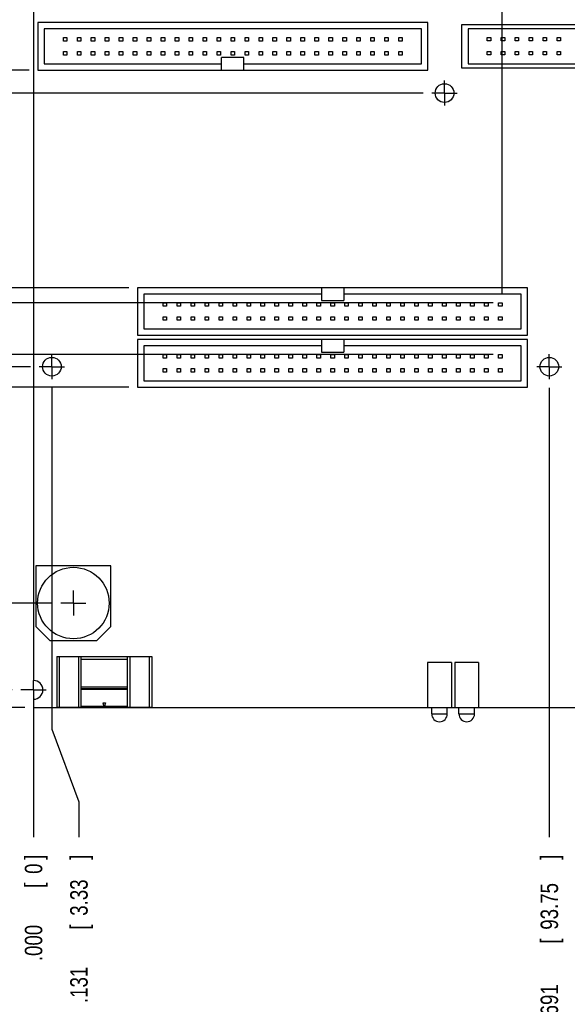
# Model space of a CAD drawing. Header units: inches. Extents: x 0 to 34, y 0 to 22.
# Tile 3 of 16: x 6.4 to 10.3, y 7.3 to 14.4. Entities that reach past the tile are written whole.
import ezdxf

# ---------------------------------------------------------------- set-up
doc = ezdxf.new("R2010")
doc.units = ezdxf.units.IN
doc.header["$LTSCALE"] = 1.87
doc.header["$MEASUREMENT"] = 0
doc.linetypes.add('CENTER', pattern=[0.6, 0.375, -0.075, 0.075, -0.075])
doc.layers.get('0').update_dxf_attribs({"linetype": 'CONTINUOUS'})
doc.layers.add('DEFAULT_1', color=7, linetype='CENTER')
doc.layers.add('DIMENSIONS', color=7, linetype='CONTINUOUS')
doc.styles.get("Standard").update_dxf_attribs({"font": 'txt', "width": 0.8})
doc.dimstyles.new('DIMSTYLE_1', dxfattribs={"dimtxt": 0.125, "dimasz": 0.1875, "dimexe": 0.18, "dimexo": 0.0625, "dimgap": 0.09, "dimtad": 0, "dimtih": 1, "dimtoh": 1, "dimdec": 3, "dimzin": 4, "dimdsep": 46, "dimtxsty": 'STANDARD', "dimblk": '_FILLED', "dimblk1": '_FILLED', "dimblk2": '_FILLED', "dimcen": 0.09, "dimadec": 0, "dimazin": 0, "dimtp": 0.01, "dimtm": 0.01, "dimtfac": 1, "dimtdec": 3, "dimtofl": 0, "dimtmove": 0, "dimatfit": 3, "dimldrblk": '_FILLED', "dimfxl": 1, "dimtolj": 1, "dimtzin": 4, "dimarcsym": 0})

# ---------------------------------------------------------------- blocks, each defined once
blk = doc.blocks.new('*D0')
at = {"layer": 'DIMENSIONS', "color": 2, "linetype": 'CONTINUOUS'}
for p, q in [((5.9984, 9.9543), (5.8127, 9.9543)), ((6.1702, 9.5945), (5.9984, 9.9543)), ((6.3477, 9.5945), (6.1702, 9.5945))]:
    blk.add_line(p, q, dxfattribs=at)
at = {"layer": 'DIMENSIONS', "color": 2, "linetype": 'CONTINUOUS', "width": 0.8}
for s, p in [('.125', (4.6252, 9.8918)), ('[', (5.1502, 9.8918)), ('3.18', (5.2502, 9.8918)), (']', (5.6502, 9.8918))]:
    blk.add_text(s, height=0.125, dxfattribs=at).set_placement(p)
blk = doc.blocks.new('_FILLED')
at = {"color": 0, "linetype": 'BYBLOCK'}
blk.add_solid([(0, 0), (-1, 0.167), (-1, -0.167)], dxfattribs=at)
blk = doc.blocks.new('*D1')
at = {"layer": 'DIMENSIONS', "color": 2, "linetype": 'CONTINUOUS'}
for p, q in [((6.6312, 11.7569), (6.6312, 9.3141)), ((6.6312, 9.3141), (6.8249, 8.7935)), ((6.8249, 8.7935), (6.8249, 8.539))]:
    blk.add_line(p, q, dxfattribs=at)
at = {"layer": 'DIMENSIONS', "color": 2, "linetype": 'CONTINUOUS', "width": 0.8}
for s, p in [(']', (6.8874, 8.3765)), ('3.33', (6.8874, 7.9765)), ('[', (6.8874, 7.8765)), ('.131', (6.8874, 7.3515))]:
    blk.add_text(s, height=0.125, rotation=90, dxfattribs=at).set_placement(p)
blk = doc.blocks.new('*D2')
at = {"layer": 'DIMENSIONS', "color": 2, "linetype": 'CONTINUOUS'}
blk.add_line((6.4377, 9.4695), (5.8127, 9.4695), dxfattribs=at)
at = {"layer": 'DIMENSIONS', "color": 2, "linetype": 'CONTINUOUS', "width": 0.8}
for s, p in [('.000', (4.9252, 9.407)), ('[', (5.4502, 9.407)), ('0', (5.5502, 9.407)), (']', (5.6502, 9.407))]:
    blk.add_text(s, height=0.125, dxfattribs=at).set_placement(p)
blk = doc.blocks.new('*D3')
at = {"layer": 'DIMENSIONS', "color": 2, "linetype": 'CONTINUOUS'}
blk.add_line((6.5002, 9.465), (6.5002, 8.539), dxfattribs=at)
at = {"layer": 'DIMENSIONS', "color": 2, "linetype": 'CONTINUOUS', "width": 0.8}
for s, p in [(']', (6.5627, 8.3765)), ('0', (6.5627, 8.2765)), ('[', (6.5627, 8.1765)), ('.000', (6.5627, 7.6515))]:
    blk.add_text(s, height=0.125, rotation=90, dxfattribs=at).set_placement(p)
blk = doc.blocks.new('*D4')
at = {"layer": 'DIMENSIONS', "color": 2, "linetype": 'CONTINUOUS'}
blk.add_line((13.7952, 9.7669), (13.7952, 8.539), dxfattribs=at)
at = {"layer": 'DIMENSIONS', "color": 2, "linetype": 'CONTINUOUS', "width": 0.8}
for s, p in [(']', (13.8577, 8.3765)), ('185.29', (13.8577, 7.7765)), ('[', (13.8577, 7.6765)), ('7.295', (13.8577, 7.0515))]:
    blk.add_text(s, height=0.125, rotation=90, dxfattribs=at).set_placement(p)
blk = doc.blocks.new('*D5')
at = {"layer": 'DIMENSIONS', "color": 2, "linetype": 'CONTINUOUS'}
blk.add_line((14.7002, 9.407), (14.7002, 8.539), dxfattribs=at)
at = {"layer": 'DIMENSIONS', "color": 2, "linetype": 'CONTINUOUS', "width": 0.8}
for s, p in [(']', (14.7627, 8.3765)), ('208.28', (14.7627, 7.7765)), ('[', (14.7627, 7.6765)), ('8.200', (14.7627, 7.0515))]:
    blk.add_text(s, height=0.125, rotation=90, dxfattribs=at).set_placement(p)
blk = doc.blocks.new('*D6')
at = {"layer": 'DIMENSIONS', "color": 2, "linetype": 'CONTINUOUS'}
blk.add_line((13.2962, 11.7569), (13.2962, 8.539), dxfattribs=at)
at = {"layer": 'DIMENSIONS', "color": 2, "linetype": 'CONTINUOUS', "width": 0.8}
for s, p in [(']', (13.3587, 8.3765)), ('172.62', (13.3587, 7.7765)), ('[', (13.3587, 7.6765)), ('6.796', (13.3587, 7.0515))]:
    blk.add_text(s, height=0.125, rotation=90, dxfattribs=at).set_placement(p)
blk = doc.blocks.new('*D7')
at = {"layer": 'DIMENSIONS', "color": 2, "linetype": 'CONTINUOUS'}
blk.add_line((10.1912, 11.7569), (10.1912, 8.539), dxfattribs=at)
at = {"layer": 'DIMENSIONS', "color": 2, "linetype": 'CONTINUOUS', "width": 0.8}
for s, p in [(']', (10.2537, 8.3765)), ('93.75', (10.2537, 7.8765)), ('[', (10.2537, 7.7765)), ('3.691', (10.2537, 7.1515))]:
    blk.add_text(s, height=0.125, rotation=90, dxfattribs=at).set_placement(p)
blk = doc.blocks.new('*D10')
at = {"layer": 'DIMENSIONS', "color": 2, "linetype": 'CONTINUOUS'}
blk.add_line((11.6212, 14.0221), (11.6212, 15.978), dxfattribs=at)
at = {"layer": 'DIMENSIONS', "color": 2, "linetype": 'CONTINUOUS', "width": 0.8}
for s, p in [(']', (11.6837, 17.3655)), ('130.07', (11.6837, 16.7655)), ('[', (11.6837, 16.6655)), ('5.121', (11.6837, 16.0405))]:
    blk.add_text(s, height=0.125, rotation=90, dxfattribs=at).set_placement(p)
blk = doc.blocks.new('*D14')
at = {"layer": 'DIMENSIONS', "color": 2, "linetype": 'CONTINUOUS'}
for p, q in [((6.2075, 11.9095), (5.9597, 11.7811)), ((6.4786, 11.9095), (6.2075, 11.9095)), ((5.9597, 11.7811), (5.8127, 11.7811))]:
    blk.add_line(p, q, dxfattribs=at)
at = {"layer": 'DIMENSIONS', "color": 2, "linetype": 'CONTINUOUS', "width": 0.8}
for s, p in [('[', (5.0502, 11.7186)), (']', (5.6502, 11.7186)), ('2.440', (4.4252, 11.7186)), ('61.98', (5.1502, 11.7186))]:
    blk.add_text(s, height=0.125, dxfattribs=at).set_placement(p)
blk = doc.blocks.new('*D15')
at = {"layer": 'DIMENSIONS', "color": 2, "linetype": 'CONTINUOUS'}
for p, q in [((6.1817, 13.8695), (6.0774, 13.6397)), ((9.2886, 13.8695), (6.1817, 13.8695)), ((6.0774, 13.6397), (5.8127, 13.6397))]:
    blk.add_line(p, q, dxfattribs=at)
at = {"layer": 'DIMENSIONS', "color": 2, "linetype": 'CONTINUOUS', "width": 0.8}
for s, p in [('4.400', (4.3252, 13.5772)), ('[', (4.9502, 13.5772)), ('111.76', (5.0502, 13.5772)), (']', (5.6502, 13.5772))]:
    blk.add_text(s, height=0.125, dxfattribs=at).set_placement(p)
blk = doc.blocks.new('*D16')
at = {"layer": 'DIMENSIONS', "color": 2, "linetype": 'CONTINUOUS'}
for p, q in [((6.196, 14.8845), (6.0191, 14.6471)), ((6.3477, 14.8845), (6.196, 14.8845)), ((6.0191, 14.6471), (5.8127, 14.6471))]:
    blk.add_line(p, q, dxfattribs=at)
at = {"layer": 'DIMENSIONS', "color": 2, "linetype": 'CONTINUOUS', "width": 0.8}
for s, p in [('5.415', (4.3252, 14.5846)), ('[', (4.9502, 14.5846)), ('137.54', (5.0502, 14.5846)), (']', (5.6502, 14.5846))]:
    blk.add_text(s, height=0.125, dxfattribs=at).set_placement(p)
blk = doc.blocks.new('*D18')
at = {"layer": 'DIMENSIONS', "color": 2, "linetype": 'CONTINUOUS'}
blk.add_line((6.6122, 15.0195), (5.8127, 15.0195), dxfattribs=at)
at = {"layer": 'DIMENSIONS', "color": 2, "linetype": 'CONTINUOUS', "width": 0.8}
for s, p in [('5.550', (4.3252, 14.957)), ('[', (4.9502, 14.957)), ('140.97', (5.0502, 14.957)), (']', (5.6502, 14.957))]:
    blk.add_text(s, height=0.125, dxfattribs=at).set_placement(p)
blk = doc.blocks.new('*D19')
at = {"layer": 'DIMENSIONS', "color": 2, "linetype": 'CONTINUOUS'}
blk.add_line((6.6326, 10.2165), (5.8127, 10.2165), dxfattribs=at)
at = {"layer": 'DIMENSIONS', "color": 2, "linetype": 'CONTINUOUS', "width": 0.8}
for s, p in [('.747', (4.5252, 10.154)), ('[', (5.0502, 10.154)), ('18.97', (5.1502, 10.154)), (']', (5.6502, 10.154))]:
    blk.add_text(s, height=0.125, dxfattribs=at).set_placement(p)
blk = doc.blocks.new('*D20')
at = {"layer": 'DIMENSIONS', "color": 2, "linetype": 'CONTINUOUS'}
for p, q in [((6.2806, 11.7635), (5.9939, 11.5858)), ((7.1827, 11.7635), (6.2806, 11.7635)), ((5.9939, 11.5858), (5.8127, 11.5858))]:
    blk.add_line(p, q, dxfattribs=at)
at = {"layer": 'DIMENSIONS', "color": 2, "linetype": 'CONTINUOUS', "width": 0.8}
for s, p in [('2.294', (4.4252, 11.5233)), ('[', (5.0502, 11.5233)), ('58.27', (5.1502, 11.5233)), (']', (5.6502, 11.5233))]:
    blk.add_text(s, height=0.125, dxfattribs=at).set_placement(p)
blk = doc.blocks.new('*D21')
at = {"layer": 'DIMENSIONS', "color": 2, "linetype": 'CONTINUOUS'}
blk.add_line((7.1827, 12.4745), (5.8127, 12.4745), dxfattribs=at)
at = {"layer": 'DIMENSIONS', "color": 2, "linetype": 'CONTINUOUS', "width": 0.8}
for s, p in [('3.005', (4.4252, 12.412)), ('[', (5.0502, 12.412)), ('76.33', (5.1502, 12.412)), (']', (5.6502, 12.412))]:
    blk.add_text(s, height=0.125, dxfattribs=at).set_placement(p)
blk = doc.blocks.new('*D22')
at = {"layer": 'DIMENSIONS', "color": 2, "linetype": 'CONTINUOUS'}
blk.add_line((6.4687, 14.0345), (5.8127, 14.0345), dxfattribs=at)
at = {"layer": 'DIMENSIONS', "color": 2, "linetype": 'CONTINUOUS', "width": 0.8}
for s, p in [('[', (4.9502, 13.972)), (']', (5.6502, 13.972)), ('4.565', (4.3252, 13.972)), ('115.95', (5.0502, 13.972))]:
    blk.add_text(s, height=0.125, dxfattribs=at).set_placement(p)
blk = doc.blocks.new('*D23')
at = {"layer": 'DIMENSIONS', "color": 2, "linetype": 'CONTINUOUS'}
blk.add_line((6.8972, 15.2905), (5.8127, 15.2905), dxfattribs=at)
at = {"layer": 'DIMENSIONS', "color": 2, "linetype": 'CONTINUOUS', "width": 0.8}
for s, p in [('5.821', (4.3252, 15.228)), ('[', (4.9502, 15.228)), ('147.85', (5.0502, 15.228)), (']', (5.6502, 15.228))]:
    blk.add_text(s, height=0.125, dxfattribs=at).set_placement(p)
blk = doc.blocks.new('*D54')
at = {"layer": 'DIMENSIONS', "color": 2, "linetype": 'CONTINUOUS'}
for p, q in [((6.3219, 12.367), (5.9957, 12.2394)), ((9.7902, 12.367), (6.3219, 12.367)), ((5.9957, 12.2394), (5.8127, 12.2394))]:
    blk.add_line(p, q, dxfattribs=at)
at = {"layer": 'DIMENSIONS', "color": 2, "linetype": 'CONTINUOUS', "width": 0.8}
for s, p in [('2.898', (4.5252, 12.1769)), ('[', (5.1502, 12.1769)), ('73.6', (5.2502, 12.1769)), (']', (5.6502, 12.1769))]:
    blk.add_text(s, height=0.125, dxfattribs=at).set_placement(p)
blk = doc.blocks.new('*D55')
at = {"layer": 'DIMENSIONS', "color": 2, "linetype": 'CONTINUOUS'}
blk.add_line((9.7902, 11.996), (5.8127, 11.996), dxfattribs=at)
at = {"layer": 'DIMENSIONS', "color": 2, "linetype": 'CONTINUOUS', "width": 0.8}
for s, p in [('2.527', (4.4252, 11.9335)), ('[', (5.0502, 11.9335)), ('64.17', (5.1502, 11.9335)), (']', (5.6502, 11.9335))]:
    blk.add_text(s, height=0.125, dxfattribs=at).set_placement(p)
blk = doc.blocks.new('*D56')
at = {"layer": 'DIMENSIONS', "color": 2, "linetype": 'CONTINUOUS'}
blk.add_line((9.8527, 12.4295), (9.8527, 15.978), dxfattribs=at)
at = {"layer": 'DIMENSIONS', "color": 2, "linetype": 'CONTINUOUS', "width": 0.8}
for s, p in [(']', (9.9152, 17.2655)), ('85.15', (9.9152, 16.7655)), ('[', (9.9152, 16.6655)), ('3.353', (9.9152, 16.0405))]:
    blk.add_text(s, height=0.125, rotation=90, dxfattribs=at).set_placement(p)
blk = doc.blocks.new('*D57')
at = {"layer": 'DIMENSIONS', "color": 2, "linetype": 'CONTINUOUS'}
blk.add_line((12.9547, 12.4295), (12.9547, 15.978), dxfattribs=at)
at = {"layer": 'DIMENSIONS', "color": 2, "linetype": 'CONTINUOUS', "width": 0.8}
for s, p in [(']', (13.0172, 17.3655)), ('163.94', (13.0172, 16.7655)), ('[', (13.0172, 16.6655)), ('6.455', (13.0172, 16.0405))]:
    blk.add_text(s, height=0.125, rotation=90, dxfattribs=at).set_placement(p)

msp = doc.modelspace()

# ---------------------------------------------------------------- linework, layer by layer
at = {"color": 7, "linetype": 'CONTINUOUS'}
for p, q in [((6.5002, 14.8175), (6.5002, 9.6615)), ((6.5312, 14.3745), (6.5312, 14.0345)), ((9.3212, 14.3745), (6.5312, 14.3745)), ((6.5762, 14.3295), (6.5762, 14.0795)), ((9.2762, 14.3295), (6.5762, 14.3295)), ((9.2762, 14.0795), (9.2762, 14.3295)), ((9.3212, 14.0345), (9.3212, 14.3745)), ((9.5642, 14.0475), (9.5642, 14.3615)), ((9.5642, 14.3615), (11.5542, 14.3615)), ((9.6092, 14.3295), (9.6092, 14.0795)), ((11.5092, 14.3295), (9.6092, 14.3295)), ((6.7137, 14.242), (6.7137, 14.267)), ((6.7137, 14.267), (6.7387, 14.267)), ((6.7387, 14.267), (6.7387, 14.242)), ((6.8137, 14.242), (6.8137, 14.267)), ((6.8137, 14.267), (6.8387, 14.267)), ((6.8387, 14.267), (6.8387, 14.242)), ((6.9137, 14.242), (6.9137, 14.267)), ((6.9137, 14.267), (6.9387, 14.267)), ((6.9387, 14.267), (6.9387, 14.242)), ((7.0137, 14.242), (7.0137, 14.267)), ((7.0137, 14.267), (7.0387, 14.267)), ((7.0387, 14.267), (7.0387, 14.242)), ((7.1137, 14.242), (7.1137, 14.267)), ((7.1137, 14.267), (7.1387, 14.267)), ((7.1387, 14.267), (7.1387, 14.242)), ((7.2137, 14.242), (7.2137, 14.267)), ((7.2137, 14.267), (7.2387, 14.267)), ((7.2387, 14.267), (7.2387, 14.242)), ((7.3137, 14.242), (7.3137, 14.267)), ((7.3137, 14.267), (7.3387, 14.267)), ((7.3387, 14.267), (7.3387, 14.242)), ((7.4137, 14.242), (7.4137, 14.267)), ((7.4137, 14.267), (7.4387, 14.267)), ((7.4387, 14.267), (7.4387, 14.242)), ((7.5137, 14.242), (7.5137, 14.267)), ((7.5137, 14.267), (7.5387, 14.267)), ((7.5387, 14.267), (7.5387, 14.242)), ((7.6137, 14.242), (7.6137, 14.267)), ((7.6137, 14.267), (7.6387, 14.267)), ((7.6387, 14.267), (7.6387, 14.242)), ((7.7137, 14.242), (7.7137, 14.267)), ((7.7137, 14.267), (7.7387, 14.267)), ((7.7387, 14.267), (7.7387, 14.242)), ((7.8137, 14.242), (7.8137, 14.267)), ((7.8137, 14.267), (7.8387, 14.267)), ((7.8387, 14.267), (7.8387, 14.242)), ((7.9137, 14.242), (7.9137, 14.267)), ((7.9137, 14.267), (7.9387, 14.267)), ((7.9387, 14.267), (7.9387, 14.242)), ((8.0137, 14.242), (8.0137, 14.267)), ((8.0137, 14.267), (8.0387, 14.267)), ((8.0387, 14.267), (8.0387, 14.242)), ((8.1137, 14.242), (8.1137, 14.267)), ((8.1137, 14.267), (8.1387, 14.267)), ((8.1387, 14.267), (8.1387, 14.242)), ((8.2137, 14.242), (8.2137, 14.267)), ((8.2137, 14.267), (8.2387, 14.267)), ((8.2387, 14.267), (8.2387, 14.242)), ((8.3137, 14.242), (8.3137, 14.267)), ((8.3137, 14.267), (8.3387, 14.267)), ((8.3387, 14.267), (8.3387, 14.242)), ((8.4137, 14.242), (8.4137, 14.267)), ((8.4137, 14.267), (8.4387, 14.267)), ((8.4387, 14.267), (8.4387, 14.242)), ((8.5137, 14.242), (8.5137, 14.267)), ((8.5137, 14.267), (8.5387, 14.267)), ((8.5387, 14.267), (8.5387, 14.242)), ((8.6137, 14.242), (8.6137, 14.267)), ((8.6137, 14.267), (8.6387, 14.267)), ((8.6387, 14.267), (8.6387, 14.242)), ((8.7137, 14.242), (8.7137, 14.267)), ((8.7137, 14.267), (8.7387, 14.267)), ((8.7387, 14.267), (8.7387, 14.242)), ((8.8137, 14.242), (8.8137, 14.267)), ((8.8137, 14.267), (8.8387, 14.267)), ((8.8387, 14.267), (8.8387, 14.242)), ((8.9137, 14.242), (8.9137, 14.267)), ((8.9137, 14.267), (8.9387, 14.267)), ((8.9387, 14.267), (8.9387, 14.242)), ((9.0137, 14.242), (9.0137, 14.267)), ((9.0137, 14.267), (9.0387, 14.267)), ((9.0387, 14.267), (9.0387, 14.242)), ((9.1137, 14.242), (9.1137, 14.267)), ((9.1137, 14.267), (9.1387, 14.267)), ((9.1387, 14.267), (9.1387, 14.242)), ((9.7467, 14.2425), (9.7467, 14.267)), ((9.7467, 14.267), (9.7717, 14.267)), ((9.7717, 14.267), (9.7717, 14.2425)), ((9.8467, 14.2425), (9.8467, 14.267)), ((9.8467, 14.267), (9.8717, 14.267)), ((9.8717, 14.267), (9.8717, 14.2425)), ((9.9467, 14.2425), (9.9467, 14.267)), ((9.9467, 14.267), (9.9717, 14.267)), ((9.9717, 14.267), (9.9717, 14.2425)), ((10.0467, 14.2425), (10.0467, 14.267)), ((10.0467, 14.267), (10.0717, 14.267)), ((10.0717, 14.267), (10.0717, 14.2425)), ((10.1467, 14.2425), (10.1467, 14.267)), ((10.1467, 14.267), (10.1717, 14.267)), ((10.1717, 14.267), (10.1717, 14.2425)), ((10.2467, 14.2425), (10.2467, 14.267)), ((10.2467, 14.267), (10.2717, 14.267)), ((10.2717, 14.267), (10.2717, 14.2425)), ((6.7387, 14.242), (6.7137, 14.242)), ((6.8387, 14.242), (6.8137, 14.242)), ((6.9387, 14.242), (6.9137, 14.242)), ((7.0387, 14.242), (7.0137, 14.242)), ((7.1387, 14.242), (7.1137, 14.242)), ((7.2387, 14.242), (7.2137, 14.242)), ((7.3387, 14.242), (7.3137, 14.242)), ((7.4387, 14.242), (7.4137, 14.242)), ((7.5387, 14.242), (7.5137, 14.242)), ((7.6387, 14.242), (7.6137, 14.242)), ((7.7387, 14.242), (7.7137, 14.242)), ((7.8387, 14.242), (7.8137, 14.242)), ((7.9387, 14.242), (7.9137, 14.242)), ((8.0387, 14.242), (8.0137, 14.242)), ((8.1387, 14.242), (8.1137, 14.242)), ((8.2387, 14.242), (8.2137, 14.242)), ((8.3387, 14.242), (8.3137, 14.242)), ((8.4387, 14.242), (8.4137, 14.242)), ((8.5387, 14.242), (8.5137, 14.242)), ((8.6387, 14.242), (8.6137, 14.242)), ((8.7387, 14.242), (8.7137, 14.242)), ((8.8387, 14.242), (8.8137, 14.242)), ((8.9387, 14.242), (8.9137, 14.242)), ((9.0387, 14.242), (9.0137, 14.242)), ((9.1387, 14.242), (9.1137, 14.242)), ((9.7717, 14.2425), (9.7467, 14.2425)), ((9.8717, 14.2425), (9.8467, 14.2425)), ((9.9717, 14.2425), (9.9467, 14.2425)), ((10.0717, 14.2425), (10.0467, 14.2425)), ((10.1717, 14.2425), (10.1467, 14.2425)), ((10.2717, 14.2425), (10.2467, 14.2425)), ((6.7137, 14.142), (6.7137, 14.167)), ((6.7137, 14.167), (6.7387, 14.167)), ((6.7387, 14.142), (6.7137, 14.142)), ((6.7387, 14.167), (6.7387, 14.142)), ((6.8137, 14.142), (6.8137, 14.167)), ((6.8137, 14.167), (6.8387, 14.167)), ((6.8387, 14.142), (6.8137, 14.142)), ((6.8387, 14.167), (6.8387, 14.142)), ((6.9137, 14.142), (6.9137, 14.167)), ((6.9137, 14.167), (6.9387, 14.167)), ((6.9387, 14.142), (6.9137, 14.142)), ((6.9387, 14.167), (6.9387, 14.142)), ((7.0137, 14.142), (7.0137, 14.167)), ((7.0137, 14.167), (7.0387, 14.167)), ((7.0387, 14.142), (7.0137, 14.142)), ((7.0387, 14.167), (7.0387, 14.142)), ((7.1137, 14.142), (7.1137, 14.167)), ((7.1137, 14.167), (7.1387, 14.167)), ((7.1387, 14.142), (7.1137, 14.142)), ((7.1387, 14.167), (7.1387, 14.142)), ((7.2137, 14.142), (7.2137, 14.167)), ((7.2137, 14.167), (7.2387, 14.167)), ((7.2387, 14.142), (7.2137, 14.142)), ((7.2387, 14.167), (7.2387, 14.142)), ((7.3137, 14.142), (7.3137, 14.167)), ((7.3137, 14.167), (7.3387, 14.167)), ((7.3387, 14.142), (7.3137, 14.142)), ((7.3387, 14.167), (7.3387, 14.142)), ((7.4137, 14.142), (7.4137, 14.167)), ((7.4137, 14.167), (7.4387, 14.167)), ((7.4387, 14.142), (7.4137, 14.142)), ((7.4387, 14.167), (7.4387, 14.142)), ((7.5137, 14.142), (7.5137, 14.167)), ((7.5137, 14.167), (7.5387, 14.167)), ((7.5387, 14.142), (7.5137, 14.142)), ((7.5387, 14.167), (7.5387, 14.142)), ((7.6137, 14.142), (7.6137, 14.167)), ((7.6137, 14.167), (7.6387, 14.167)), ((7.6387, 14.142), (7.6137, 14.142)), ((7.6387, 14.167), (7.6387, 14.142)), ((7.7137, 14.142), (7.7137, 14.167)), ((7.7137, 14.167), (7.7387, 14.167)), ((7.7387, 14.142), (7.7137, 14.142)), ((7.7387, 14.167), (7.7387, 14.142)), ((7.8137, 14.142), (7.8137, 14.167)), ((7.8137, 14.167), (7.8387, 14.167)), ((7.8387, 14.142), (7.8137, 14.142)), ((7.8387, 14.167), (7.8387, 14.142)), ((7.8462, 14.0345), (7.8462, 14.1245)), ((8.0062, 14.1245), (7.8462, 14.1245)), ((7.9137, 14.142), (7.9137, 14.167)), ((7.9137, 14.167), (7.9387, 14.167)), ((7.9387, 14.142), (7.9137, 14.142)), ((7.9387, 14.167), (7.9387, 14.142)), ((8.0062, 14.0345), (8.0062, 14.1245)), ((8.0137, 14.142), (8.0137, 14.167)), ((8.0137, 14.167), (8.0387, 14.167)), ((8.0387, 14.142), (8.0137, 14.142)), ((8.0387, 14.167), (8.0387, 14.142)), ((8.1137, 14.142), (8.1137, 14.167)), ((8.1137, 14.167), (8.1387, 14.167)), ((8.1387, 14.142), (8.1137, 14.142)), ((8.1387, 14.167), (8.1387, 14.142)), ((8.2137, 14.142), (8.2137, 14.167)), ((8.2137, 14.167), (8.2387, 14.167)), ((8.2387, 14.142), (8.2137, 14.142)), ((8.2387, 14.167), (8.2387, 14.142)), ((8.3137, 14.142), (8.3137, 14.167)), ((8.3137, 14.167), (8.3387, 14.167)), ((8.3387, 14.142), (8.3137, 14.142)), ((8.3387, 14.167), (8.3387, 14.142)), ((8.4137, 14.142), (8.4137, 14.167)), ((8.4137, 14.167), (8.4387, 14.167)), ((8.4387, 14.142), (8.4137, 14.142)), ((8.4387, 14.167), (8.4387, 14.142)), ((8.5137, 14.142), (8.5137, 14.167)), ((8.5137, 14.167), (8.5387, 14.167)), ((8.5387, 14.142), (8.5137, 14.142)), ((8.5387, 14.167), (8.5387, 14.142)), ((8.6137, 14.142), (8.6137, 14.167)), ((8.6137, 14.167), (8.6387, 14.167)), ((8.6387, 14.142), (8.6137, 14.142)), ((8.6387, 14.167), (8.6387, 14.142)), ((8.7137, 14.142), (8.7137, 14.167)), ((8.7137, 14.167), (8.7387, 14.167)), ((8.7387, 14.142), (8.7137, 14.142)), ((8.7387, 14.167), (8.7387, 14.142)), ((8.8137, 14.142), (8.8137, 14.167)), ((8.8137, 14.167), (8.8387, 14.167)), ((8.8387, 14.142), (8.8137, 14.142)), ((8.8387, 14.167), (8.8387, 14.142)), ((8.9137, 14.142), (8.9137, 14.167)), ((8.9137, 14.167), (8.9387, 14.167)), ((8.9387, 14.142), (8.9137, 14.142)), ((8.9387, 14.167), (8.9387, 14.142)), ((9.0137, 14.142), (9.0137, 14.167)), ((9.0137, 14.167), (9.0387, 14.167)), ((9.0387, 14.142), (9.0137, 14.142)), ((9.0387, 14.167), (9.0387, 14.142)), ((9.1137, 14.142), (9.1137, 14.167)), ((9.1137, 14.167), (9.1387, 14.167)), ((9.1387, 14.142), (9.1137, 14.142)), ((9.1387, 14.167), (9.1387, 14.142)), ((9.7467, 14.1425), (9.7467, 14.167)), ((9.7467, 14.167), (9.7717, 14.167)), ((9.7717, 14.1425), (9.7467, 14.1425)), ((9.7717, 14.167), (9.7717, 14.1425)), ((9.8467, 14.1425), (9.8467, 14.167)), ((9.8467, 14.167), (9.8717, 14.167)), ((9.8717, 14.1425), (9.8467, 14.1425)), ((9.8717, 14.167), (9.8717, 14.1425)), ((9.9467, 14.1425), (9.9467, 14.167)), ((9.9467, 14.167), (9.9717, 14.167)), ((9.9717, 14.1425), (9.9467, 14.1425)), ((9.9717, 14.167), (9.9717, 14.1425)), ((10.0467, 14.1425), (10.0467, 14.167)), ((10.0467, 14.167), (10.0717, 14.167)), ((10.0717, 14.1425), (10.0467, 14.1425)), ((10.0717, 14.167), (10.0717, 14.1425)), ((10.1467, 14.1425), (10.1467, 14.167)), ((10.1467, 14.167), (10.1717, 14.167)), ((10.1717, 14.1425), (10.1467, 14.1425)), ((10.1717, 14.167), (10.1717, 14.1425)), ((10.2467, 14.1425), (10.2467, 14.167)), ((10.2467, 14.167), (10.2717, 14.167)), ((10.2717, 14.1425), (10.2467, 14.1425)), ((10.2717, 14.167), (10.2717, 14.1425)), ((6.5762, 14.0795), (7.8462, 14.0795)), ((8.0062, 14.0795), (9.2762, 14.0795)), ((11.5542, 14.0475), (9.5642, 14.0475)), ((9.6092, 14.0795), (11.5092, 14.0795)), ((6.5312, 14.0345), (9.3212, 14.0345)), ((7.2452, 12.4745), (7.2452, 12.1345)), ((10.0352, 12.4745), (7.2452, 12.4745)), ((7.2902, 12.4295), (7.2902, 12.1795)), ((8.5602, 12.4295), (7.2902, 12.4295)), ((8.5602, 12.4745), (8.5602, 12.3845)), ((8.7202, 12.4745), (8.7202, 12.3845)), ((9.9902, 12.4295), (8.7202, 12.4295)), ((9.9902, 12.1795), (9.9902, 12.4295)), ((10.0352, 12.1345), (10.0352, 12.4745)), ((7.4277, 12.342), (7.4277, 12.367)), ((7.4277, 12.367), (7.4527, 12.367)), ((7.4527, 12.367), (7.4527, 12.342)), ((7.5277, 12.342), (7.5277, 12.367)), ((7.5277, 12.367), (7.5527, 12.367)), ((7.5527, 12.367), (7.5527, 12.342)), ((7.6277, 12.342), (7.6277, 12.367)), ((7.6277, 12.367), (7.6527, 12.367)), ((7.6527, 12.367), (7.6527, 12.342)), ((7.7277, 12.342), (7.7277, 12.367)), ((7.7277, 12.367), (7.7527, 12.367)), ((7.7527, 12.367), (7.7527, 12.342)), ((7.8277, 12.342), (7.8277, 12.367)), ((7.8277, 12.367), (7.8527, 12.367)), ((7.8527, 12.367), (7.8527, 12.342)), ((7.9277, 12.342), (7.9277, 12.367)), ((7.9277, 12.367), (7.9527, 12.367)), ((7.9527, 12.367), (7.9527, 12.342)), ((8.0277, 12.342), (8.0277, 12.367)), ((8.0277, 12.367), (8.0527, 12.367)), ((8.0527, 12.367), (8.0527, 12.342)), ((8.1277, 12.342), (8.1277, 12.367)), ((8.1277, 12.367), (8.1527, 12.367)), ((8.1527, 12.367), (8.1527, 12.342)), ((8.2277, 12.342), (8.2277, 12.367)), ((8.2277, 12.367), (8.2527, 12.367)), ((8.2527, 12.367), (8.2527, 12.342)), ((8.3277, 12.342), (8.3277, 12.367)), ((8.3277, 12.367), (8.3527, 12.367)), ((8.3527, 12.367), (8.3527, 12.342)), ((8.4277, 12.342), (8.4277, 12.367)), ((8.4277, 12.367), (8.4527, 12.367)), ((8.4527, 12.367), (8.4527, 12.342)), ((8.5277, 12.342), (8.5277, 12.367)), ((8.5277, 12.367), (8.5527, 12.367)), ((8.5527, 12.367), (8.5527, 12.342)), ((8.5602, 12.3845), (8.7202, 12.3845)), ((8.6277, 12.342), (8.6277, 12.367)), ((8.6277, 12.367), (8.6527, 12.367)), ((8.6527, 12.367), (8.6527, 12.342)), ((8.7277, 12.342), (8.7277, 12.367)), ((8.7277, 12.367), (8.7527, 12.367)), ((8.7527, 12.367), (8.7527, 12.342)), ((8.8277, 12.342), (8.8277, 12.367)), ((8.8277, 12.367), (8.8527, 12.367)), ((8.8527, 12.367), (8.8527, 12.342)), ((8.9277, 12.342), (8.9277, 12.367)), ((8.9277, 12.367), (8.9527, 12.367)), ((8.9527, 12.367), (8.9527, 12.342)), ((9.0277, 12.342), (9.0277, 12.367)), ((9.0277, 12.367), (9.0527, 12.367)), ((9.0527, 12.367), (9.0527, 12.342)), ((9.1277, 12.342), (9.1277, 12.367)), ((9.1277, 12.367), (9.1527, 12.367)), ((9.1527, 12.367), (9.1527, 12.342)), ((9.2277, 12.342), (9.2277, 12.367)), ((9.2277, 12.367), (9.2527, 12.367)), ((9.2527, 12.367), (9.2527, 12.342)), ((9.3277, 12.342), (9.3277, 12.367)), ((9.3277, 12.367), (9.3527, 12.367)), ((9.3527, 12.367), (9.3527, 12.342)), ((9.4277, 12.342), (9.4277, 12.367)), ((9.4277, 12.367), (9.4527, 12.367)), ((9.4527, 12.367), (9.4527, 12.342)), ((9.5277, 12.342), (9.5277, 12.367)), ((9.5277, 12.367), (9.5527, 12.367)), ((9.5527, 12.367), (9.5527, 12.342)), ((9.6277, 12.342), (9.6277, 12.367)), ((9.6277, 12.367), (9.6527, 12.367)), ((9.6527, 12.367), (9.6527, 12.342)), ((9.7277, 12.342), (9.7277, 12.367)), ((9.7277, 12.367), (9.7527, 12.367)), ((9.7527, 12.367), (9.7527, 12.342)), ((9.8277, 12.342), (9.8277, 12.367)), ((9.8277, 12.367), (9.8527, 12.367)), ((9.8527, 12.367), (9.8527, 12.342)), ((7.4527, 12.342), (7.4277, 12.342)), ((7.5527, 12.342), (7.5277, 12.342)), ((7.6527, 12.342), (7.6277, 12.342)), ((7.7527, 12.342), (7.7277, 12.342)), ((7.8527, 12.342), (7.8277, 12.342)), ((7.9527, 12.342), (7.9277, 12.342)), ((8.0527, 12.342), (8.0277, 12.342)), ((8.1527, 12.342), (8.1277, 12.342)), ((8.2527, 12.342), (8.2277, 12.342)), ((8.3527, 12.342), (8.3277, 12.342)), ((8.4527, 12.342), (8.4277, 12.342)), ((8.5527, 12.342), (8.5277, 12.342)), ((8.6527, 12.342), (8.6277, 12.342)), ((8.7527, 12.342), (8.7277, 12.342)), ((8.8527, 12.342), (8.8277, 12.342)), ((8.9527, 12.342), (8.9277, 12.342)), ((9.0527, 12.342), (9.0277, 12.342)), ((9.1527, 12.342), (9.1277, 12.342)), ((9.2527, 12.342), (9.2277, 12.342)), ((9.3527, 12.342), (9.3277, 12.342)), ((9.4527, 12.342), (9.4277, 12.342)), ((9.5527, 12.342), (9.5277, 12.342)), ((9.6527, 12.342), (9.6277, 12.342)), ((9.7527, 12.342), (9.7277, 12.342)), ((9.8527, 12.342), (9.8277, 12.342)), ((7.4277, 12.242), (7.4277, 12.267)), ((7.4277, 12.267), (7.4527, 12.267)), ((7.4527, 12.242), (7.4277, 12.242)), ((7.4527, 12.267), (7.4527, 12.242)), ((7.5277, 12.242), (7.5277, 12.267)), ((7.5277, 12.267), (7.5527, 12.267)), ((7.5527, 12.242), (7.5277, 12.242)), ((7.5527, 12.267), (7.5527, 12.242)), ((7.6277, 12.242), (7.6277, 12.267)), ((7.6277, 12.267), (7.6527, 12.267)), ((7.6527, 12.242), (7.6277, 12.242)), ((7.6527, 12.267), (7.6527, 12.242)), ((7.7277, 12.242), (7.7277, 12.267)), ((7.7277, 12.267), (7.7527, 12.267)), ((7.7527, 12.242), (7.7277, 12.242)), ((7.7527, 12.267), (7.7527, 12.242)), ((7.8277, 12.242), (7.8277, 12.267)), ((7.8277, 12.267), (7.8527, 12.267)), ((7.8527, 12.242), (7.8277, 12.242)), ((7.8527, 12.267), (7.8527, 12.242)), ((7.9277, 12.242), (7.9277, 12.267)), ((7.9277, 12.267), (7.9527, 12.267)), ((7.9527, 12.242), (7.9277, 12.242)), ((7.9527, 12.267), (7.9527, 12.242)), ((8.0277, 12.242), (8.0277, 12.267)), ((8.0277, 12.267), (8.0527, 12.267)), ((8.0527, 12.242), (8.0277, 12.242)), ((8.0527, 12.267), (8.0527, 12.242)), ((8.1277, 12.242), (8.1277, 12.267)), ((8.1277, 12.267), (8.1527, 12.267)), ((8.1527, 12.242), (8.1277, 12.242)), ((8.1527, 12.267), (8.1527, 12.242)), ((8.2277, 12.242), (8.2277, 12.267)), ((8.2277, 12.267), (8.2527, 12.267)), ((8.2527, 12.242), (8.2277, 12.242)), ((8.2527, 12.267), (8.2527, 12.242)), ((8.3277, 12.242), (8.3277, 12.267)), ((8.3277, 12.267), (8.3527, 12.267)), ((8.3527, 12.242), (8.3277, 12.242)), ((8.3527, 12.267), (8.3527, 12.242)), ((8.4277, 12.242), (8.4277, 12.267)), ((8.4277, 12.267), (8.4527, 12.267)), ((8.4527, 12.242), (8.4277, 12.242)), ((8.4527, 12.267), (8.4527, 12.242)), ((8.5277, 12.242), (8.5277, 12.267)), ((8.5277, 12.267), (8.5527, 12.267)), ((8.5527, 12.242), (8.5277, 12.242)), ((8.5527, 12.267), (8.5527, 12.242)), ((8.6277, 12.242), (8.6277, 12.267)), ((8.6277, 12.267), (8.6527, 12.267)), ((8.6527, 12.242), (8.6277, 12.242)), ((8.6527, 12.267), (8.6527, 12.242)), ((8.7277, 12.242), (8.7277, 12.267)), ((8.7277, 12.267), (8.7527, 12.267)), ((8.7527, 12.242), (8.7277, 12.242)), ((8.7527, 12.267), (8.7527, 12.242)), ((8.8277, 12.242), (8.8277, 12.267)), ((8.8277, 12.267), (8.8527, 12.267)), ((8.8527, 12.242), (8.8277, 12.242)), ((8.8527, 12.267), (8.8527, 12.242)), ((8.9277, 12.242), (8.9277, 12.267)), ((8.9277, 12.267), (8.9527, 12.267)), ((8.9527, 12.242), (8.9277, 12.242)), ((8.9527, 12.267), (8.9527, 12.242)), ((9.0277, 12.242), (9.0277, 12.267)), ((9.0277, 12.267), (9.0527, 12.267)), ((9.0527, 12.242), (9.0277, 12.242)), ((9.0527, 12.267), (9.0527, 12.242)), ((9.1277, 12.242), (9.1277, 12.267)), ((9.1277, 12.267), (9.1527, 12.267)), ((9.1527, 12.242), (9.1277, 12.242)), ((9.1527, 12.267), (9.1527, 12.242)), ((9.2277, 12.242), (9.2277, 12.267)), ((9.2277, 12.267), (9.2527, 12.267)), ((9.2527, 12.242), (9.2277, 12.242)), ((9.2527, 12.267), (9.2527, 12.242)), ((9.3277, 12.242), (9.3277, 12.267)), ((9.3277, 12.267), (9.3527, 12.267)), ((9.3527, 12.242), (9.3277, 12.242)), ((9.3527, 12.267), (9.3527, 12.242)), ((9.4277, 12.242), (9.4277, 12.267)), ((9.4277, 12.267), (9.4527, 12.267)), ((9.4527, 12.242), (9.4277, 12.242)), ((9.4527, 12.267), (9.4527, 12.242)), ((9.5277, 12.242), (9.5277, 12.267)), ((9.5277, 12.267), (9.5527, 12.267)), ((9.5527, 12.242), (9.5277, 12.242)), ((9.5527, 12.267), (9.5527, 12.242)), ((9.6277, 12.242), (9.6277, 12.267)), ((9.6277, 12.267), (9.6527, 12.267)), ((9.6527, 12.242), (9.6277, 12.242)), ((9.6527, 12.267), (9.6527, 12.242)), ((9.7277, 12.242), (9.7277, 12.267)), ((9.7277, 12.267), (9.7527, 12.267)), ((9.7527, 12.242), (9.7277, 12.242)), ((9.7527, 12.267), (9.7527, 12.242)), ((9.8277, 12.242), (9.8277, 12.267)), ((9.8277, 12.267), (9.8527, 12.267)), ((9.8527, 12.242), (9.8277, 12.242)), ((9.8527, 12.267), (9.8527, 12.242)), ((7.2452, 12.1345), (10.0352, 12.1345)), ((7.2902, 12.1795), (9.9902, 12.1795)), ((7.2452, 12.1035), (7.2452, 11.7635)), ((10.0352, 12.1035), (7.2452, 12.1035)), ((8.5602, 12.1035), (8.5602, 12.0135)), ((8.7202, 12.1035), (8.7202, 12.0135)), ((10.0352, 11.7635), (10.0352, 12.1035)), ((7.2902, 12.0585), (7.2902, 11.8085)), ((8.5602, 12.0585), (7.2902, 12.0585)), ((7.4277, 11.971), (7.4277, 11.996)), ((7.4277, 11.996), (7.4527, 11.996)), ((7.4527, 11.996), (7.4527, 11.971)), ((7.5277, 11.971), (7.5277, 11.996)), ((7.5277, 11.996), (7.5527, 11.996)), ((7.5527, 11.996), (7.5527, 11.971)), ((7.6277, 11.971), (7.6277, 11.996)), ((7.6277, 11.996), (7.6527, 11.996)), ((7.6527, 11.996), (7.6527, 11.971)), ((7.7277, 11.971), (7.7277, 11.996)), ((7.7277, 11.996), (7.7527, 11.996)), ((7.7527, 11.996), (7.7527, 11.971)), ((7.8277, 11.971), (7.8277, 11.996)), ((7.8277, 11.996), (7.8527, 11.996)), ((7.8527, 11.996), (7.8527, 11.971)), ((7.9277, 11.971), (7.9277, 11.996)), ((7.9277, 11.996), (7.9527, 11.996)), ((7.9527, 11.996), (7.9527, 11.971)), ((8.0277, 11.971), (8.0277, 11.996)), ((8.0277, 11.996), (8.0527, 11.996)), ((8.0527, 11.996), (8.0527, 11.971)), ((8.1277, 11.971), (8.1277, 11.996)), ((8.1277, 11.996), (8.1527, 11.996)), ((8.1527, 11.996), (8.1527, 11.971)), ((8.2277, 11.971), (8.2277, 11.996)), ((8.2277, 11.996), (8.2527, 11.996)), ((8.2527, 11.996), (8.2527, 11.971)), ((8.3277, 11.971), (8.3277, 11.996)), ((8.3277, 11.996), (8.3527, 11.996)), ((8.3527, 11.996), (8.3527, 11.971)), ((8.4277, 11.971), (8.4277, 11.996)), ((8.4277, 11.996), (8.4527, 11.996)), ((8.4527, 11.996), (8.4527, 11.971)), ((8.5277, 11.971), (8.5277, 11.996)), ((8.5277, 11.996), (8.5527, 11.996)), ((8.5527, 11.996), (8.5527, 11.971)), ((8.5602, 12.0135), (8.7202, 12.0135)), ((8.6277, 11.971), (8.6277, 11.996)), ((8.6277, 11.996), (8.6527, 11.996)), ((8.6527, 11.996), (8.6527, 11.971)), ((9.9902, 12.0585), (8.7202, 12.0585)), ((8.7277, 11.971), (8.7277, 11.996)), ((8.7277, 11.996), (8.7527, 11.996)), ((8.7527, 11.996), (8.7527, 11.971)), ((8.8277, 11.971), (8.8277, 11.996)), ((8.8277, 11.996), (8.8527, 11.996)), ((8.8527, 11.996), (8.8527, 11.971)), ((8.9277, 11.971), (8.9277, 11.996)), ((8.9277, 11.996), (8.9527, 11.996)), ((8.9527, 11.996), (8.9527, 11.971)), ((9.0277, 11.971), (9.0277, 11.996)), ((9.0277, 11.996), (9.0527, 11.996)), ((9.0527, 11.996), (9.0527, 11.971)), ((9.1277, 11.971), (9.1277, 11.996)), ((9.1277, 11.996), (9.1527, 11.996)), ((9.1527, 11.996), (9.1527, 11.971)), ((9.2277, 11.971), (9.2277, 11.996)), ((9.2277, 11.996), (9.2527, 11.996)), ((9.2527, 11.996), (9.2527, 11.971)), ((9.3277, 11.971), (9.3277, 11.996)), ((9.3277, 11.996), (9.3527, 11.996)), ((9.3527, 11.996), (9.3527, 11.971)), ((9.4277, 11.971), (9.4277, 11.996)), ((9.4277, 11.996), (9.4527, 11.996)), ((9.4527, 11.996), (9.4527, 11.971)), ((9.5277, 11.971), (9.5277, 11.996)), ((9.5277, 11.996), (9.5527, 11.996)), ((9.5527, 11.996), (9.5527, 11.971)), ((9.6277, 11.971), (9.6277, 11.996)), ((9.6277, 11.996), (9.6527, 11.996)), ((9.6527, 11.996), (9.6527, 11.971)), ((9.7277, 11.971), (9.7277, 11.996)), ((9.7277, 11.996), (9.7527, 11.996)), ((9.7527, 11.996), (9.7527, 11.971)), ((9.8277, 11.971), (9.8277, 11.996)), ((9.8277, 11.996), (9.8527, 11.996)), ((9.8527, 11.996), (9.8527, 11.971)), ((9.9902, 11.8085), (9.9902, 12.0585)), ((7.4527, 11.971), (7.4277, 11.971)), ((7.5527, 11.971), (7.5277, 11.971)), ((7.6527, 11.971), (7.6277, 11.971)), ((7.7527, 11.971), (7.7277, 11.971)), ((7.8527, 11.971), (7.8277, 11.971)), ((7.9527, 11.971), (7.9277, 11.971)), ((8.0527, 11.971), (8.0277, 11.971)), ((8.1527, 11.971), (8.1277, 11.971)), ((8.2527, 11.971), (8.2277, 11.971)), ((8.3527, 11.971), (8.3277, 11.971)), ((8.4527, 11.971), (8.4277, 11.971)), ((8.5527, 11.971), (8.5277, 11.971)), ((8.6527, 11.971), (8.6277, 11.971)), ((8.7527, 11.971), (8.7277, 11.971)), ((8.8527, 11.971), (8.8277, 11.971)), ((8.9527, 11.971), (8.9277, 11.971)), ((9.0527, 11.971), (9.0277, 11.971)), ((9.1527, 11.971), (9.1277, 11.971)), ((9.2527, 11.971), (9.2277, 11.971)), ((9.3527, 11.971), (9.3277, 11.971)), ((9.4527, 11.971), (9.4277, 11.971)), ((9.5527, 11.971), (9.5277, 11.971)), ((9.6527, 11.971), (9.6277, 11.971)), ((9.7527, 11.971), (9.7277, 11.971)), ((9.8527, 11.971), (9.8277, 11.971)), ((7.4277, 11.871), (7.4277, 11.896)), ((7.4277, 11.896), (7.4527, 11.896)), ((7.4527, 11.871), (7.4277, 11.871)), ((7.4527, 11.896), (7.4527, 11.871)), ((7.5277, 11.871), (7.5277, 11.896)), ((7.5277, 11.896), (7.5527, 11.896)), ((7.5527, 11.871), (7.5277, 11.871)), ((7.5527, 11.896), (7.5527, 11.871)), ((7.6277, 11.871), (7.6277, 11.896)), ((7.6277, 11.896), (7.6527, 11.896)), ((7.6527, 11.871), (7.6277, 11.871)), ((7.6527, 11.896), (7.6527, 11.871)), ((7.7277, 11.871), (7.7277, 11.896)), ((7.7277, 11.896), (7.7527, 11.896)), ((7.7527, 11.871), (7.7277, 11.871)), ((7.7527, 11.896), (7.7527, 11.871)), ((7.8277, 11.871), (7.8277, 11.896)), ((7.8277, 11.896), (7.8527, 11.896)), ((7.8527, 11.871), (7.8277, 11.871)), ((7.8527, 11.896), (7.8527, 11.871)), ((7.9277, 11.871), (7.9277, 11.896)), ((7.9277, 11.896), (7.9527, 11.896)), ((7.9527, 11.871), (7.9277, 11.871)), ((7.9527, 11.896), (7.9527, 11.871)), ((8.0277, 11.871), (8.0277, 11.896)), ((8.0277, 11.896), (8.0527, 11.896)), ((8.0527, 11.871), (8.0277, 11.871)), ((8.0527, 11.896), (8.0527, 11.871)), ((8.1277, 11.871), (8.1277, 11.896)), ((8.1277, 11.896), (8.1527, 11.896)), ((8.1527, 11.871), (8.1277, 11.871)), ((8.1527, 11.896), (8.1527, 11.871)), ((8.2277, 11.871), (8.2277, 11.896)), ((8.2277, 11.896), (8.2527, 11.896)), ((8.2527, 11.871), (8.2277, 11.871)), ((8.2527, 11.896), (8.2527, 11.871)), ((8.3277, 11.871), (8.3277, 11.896)), ((8.3277, 11.896), (8.3527, 11.896)), ((8.3527, 11.871), (8.3277, 11.871)), ((8.3527, 11.896), (8.3527, 11.871)), ((8.4277, 11.871), (8.4277, 11.896)), ((8.4277, 11.896), (8.4527, 11.896)), ((8.4527, 11.871), (8.4277, 11.871)), ((8.4527, 11.896), (8.4527, 11.871)), ((8.5277, 11.871), (8.5277, 11.896)), ((8.5277, 11.896), (8.5527, 11.896)), ((8.5527, 11.871), (8.5277, 11.871)), ((8.5527, 11.896), (8.5527, 11.871)), ((8.6277, 11.871), (8.6277, 11.896)), ((8.6277, 11.896), (8.6527, 11.896)), ((8.6527, 11.871), (8.6277, 11.871)), ((8.6527, 11.896), (8.6527, 11.871)), ((8.7277, 11.871), (8.7277, 11.896)), ((8.7277, 11.896), (8.7527, 11.896)), ((8.7527, 11.871), (8.7277, 11.871)), ((8.7527, 11.896), (8.7527, 11.871)), ((8.8277, 11.871), (8.8277, 11.896)), ((8.8277, 11.896), (8.8527, 11.896)), ((8.8527, 11.871), (8.8277, 11.871)), ((8.8527, 11.896), (8.8527, 11.871)), ((8.9277, 11.871), (8.9277, 11.896)), ((8.9277, 11.896), (8.9527, 11.896)), ((8.9527, 11.871), (8.9277, 11.871)), ((8.9527, 11.896), (8.9527, 11.871)), ((9.0277, 11.871), (9.0277, 11.896)), ((9.0277, 11.896), (9.0527, 11.896)), ((9.0527, 11.871), (9.0277, 11.871)), ((9.0527, 11.896), (9.0527, 11.871)), ((9.1277, 11.871), (9.1277, 11.896)), ((9.1277, 11.896), (9.1527, 11.896)), ((9.1527, 11.871), (9.1277, 11.871)), ((9.1527, 11.896), (9.1527, 11.871)), ((9.2277, 11.871), (9.2277, 11.896)), ((9.2277, 11.896), (9.2527, 11.896)), ((9.2527, 11.871), (9.2277, 11.871)), ((9.2527, 11.896), (9.2527, 11.871)), ((9.3277, 11.871), (9.3277, 11.896)), ((9.3277, 11.896), (9.3527, 11.896)), ((9.3527, 11.871), (9.3277, 11.871)), ((9.3527, 11.896), (9.3527, 11.871)), ((9.4277, 11.871), (9.4277, 11.896)), ((9.4277, 11.896), (9.4527, 11.896)), ((9.4527, 11.871), (9.4277, 11.871)), ((9.4527, 11.896), (9.4527, 11.871)), ((9.5277, 11.871), (9.5277, 11.896)), ((9.5277, 11.896), (9.5527, 11.896)), ((9.5527, 11.871), (9.5277, 11.871)), ((9.5527, 11.896), (9.5527, 11.871)), ((9.6277, 11.871), (9.6277, 11.896)), ((9.6277, 11.896), (9.6527, 11.896)), ((9.6527, 11.871), (9.6277, 11.871)), ((9.6527, 11.896), (9.6527, 11.871)), ((9.7277, 11.871), (9.7277, 11.896)), ((9.7277, 11.896), (9.7527, 11.896)), ((9.7527, 11.871), (9.7277, 11.871)), ((9.7527, 11.896), (9.7527, 11.871)), ((9.8277, 11.871), (9.8277, 11.896)), ((9.8277, 11.896), (9.8527, 11.896)), ((9.8527, 11.871), (9.8277, 11.871)), ((9.8527, 11.896), (9.8527, 11.871)), ((7.2902, 11.8085), (9.9902, 11.8085)), ((7.2452, 11.7635), (10.0352, 11.7635)), ((6.5174, 10.4842), (6.5174, 10.0487)), ((7.0529, 10.4842), (6.5174, 10.4842)), ((7.0529, 10.0487), (7.0529, 10.4842)), ((6.6174, 9.9487), (6.5174, 10.0487)), ((7.0529, 10.0487), (6.9529, 9.9487)), ((6.6174, 9.9487), (6.9529, 9.9487)), ((6.6662, 9.8337), (6.6662, 9.4715)), ((6.6662, 9.8337), (7.3473, 9.8337)), ((6.6859, 9.4715), (6.6859, 9.8337)), ((6.8217, 9.8337), (6.8217, 9.4715)), ((6.8414, 9.4715), (6.8414, 9.8337)), ((6.8414, 9.814), (7.1721, 9.814)), ((7.1721, 9.4715), (7.1721, 9.8337)), ((7.1918, 9.4715), (7.1918, 9.8337)), ((7.3276, 9.8337), (7.3276, 9.4715)), ((7.3473, 9.8337), (7.3473, 9.4715)), ((9.4902, 9.7895), (9.3202, 9.7895)), ((9.3202, 9.7895), (9.3202, 9.4695)), ((9.4902, 9.7895), (9.4902, 9.4695)), ((9.6852, 9.7895), (9.5152, 9.7895)), ((9.5152, 9.7895), (9.5152, 9.4695)), ((9.6852, 9.7895), (9.6852, 9.4695)), ((7.1721, 9.6132), (6.8414, 9.6132)), ((6.8414, 9.6053), (7.1721, 9.6053)), ((7.1721, 9.5975), (6.8414, 9.5975)), ((6.5002, 9.5275), (6.5002, 9.4695)), ((6.5002, 9.4695), (13.9763, 9.4695)), ((6.6662, 9.4715), (7.3473, 9.4715)), ((6.9989, 9.4754), (6.8414, 9.4754)), ((7.0067, 9.4715), (6.9988, 9.501)), ((6.9988, 9.501), (7.0146, 9.501)), ((6.9989, 9.4754), (6.9989, 9.4715)), ((7.0146, 9.501), (7.0067, 9.4715)), ((7.0146, 9.4715), (7.0146, 9.4754)), ((7.1721, 9.4754), (7.0146, 9.4754)), ((9.3492, 9.4225), (9.3492, 9.4695)), ((9.4612, 9.4225), (9.4612, 9.4695)), ((9.5442, 9.4225), (9.5442, 9.4695)), ((9.6562, 9.4225), (9.6562, 9.4695)), ((9.3492, 9.4225), (9.4612, 9.4225)), ((9.5442, 9.4225), (9.6562, 9.4225))]:
    msp.add_line(p, q, dxfattribs=at)
for centre, radius in [((9.4412, 13.8695), 0.067), ((6.6312, 11.9095), 0.067), ((10.1912, 11.9095), 0.067), ((6.7852, 10.2165), 0.256)]:
    msp.add_circle(centre, radius, dxfattribs=at)
for centre, radius, start, end in [((6.5002, 9.5945), 0.067, 270, 90), ((9.4052, 9.4225), 0.056, 180, 360), ((9.6002, 9.4225), 0.056, 180, 360)]:
    msp.add_arc(centre, radius, start, end, dxfattribs=at)
at = {"layer": 'DEFAULT_1', "color": 7, "linetype": 'CENTER'}
for p, q in [((9.4412, 13.8695), (9.4412, 13.9596)), ((9.4412, 13.8695), (9.3511, 13.8695)), ((9.4412, 13.8695), (9.4412, 13.7794)), ((9.4412, 13.8695), (9.5313, 13.8695)), ((6.6312, 11.9095), (6.6312, 11.9996)), ((10.1912, 11.9095), (10.1912, 11.9996)), ((6.6312, 11.9095), (6.5411, 11.9095)), ((6.6312, 11.9095), (6.6312, 11.8194)), ((6.6312, 11.9095), (6.7213, 11.9095)), ((10.1912, 11.9095), (10.1011, 11.9095)), ((10.1912, 11.9095), (10.1912, 11.8194)), ((10.1912, 11.9095), (10.2813, 11.9095)), ((6.7852, 10.2165), (6.7852, 10.3066)), ((6.7852, 10.2165), (6.6951, 10.2165)), ((6.7852, 10.2165), (6.7852, 10.1264)), ((6.7852, 10.2165), (6.8753, 10.2165)), ((6.5002, 9.5945), (6.4102, 9.5945)), ((6.5002, 9.5945), (6.5002, 9.6615)), ((6.5002, 9.5945), (6.5002, 9.5275)), ((6.5002, 9.5945), (6.5902, 9.5945))]:
    msp.add_line(p, q, dxfattribs=at)

# ---------------------------------------------------------------- dimensions: what is measured, and where the dimension line sits
at = {"layer": 'DIMENSIONS', "color": 2, "linetype": 'CONTINUOUS'}
for feature_location, offset, dtype, origin, picture, middle in [((11.6212, 14.0221), (0, 1.9559), 1, (6.5002, 13.9596), '*D10', (11.6212, 16.753)), ((12.9546787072, 12.4294686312), (0, 3.5485), 1, (6.5001787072, 12.3669686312), '*D57', (12.9546787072, 16.7529686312)), ((9.8526787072, 12.4294686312), (0, 3.5485), 1, (6.5001787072, 12.3669686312), '*D56', (9.8526787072, 16.7029686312)), ((6.8972, 15.2905), (-1.0845, 0), 0, (6.9597, 9.4695), '*D23', (5.0377, 15.2905)), ((6.6122, 15.0195), (-0.7995, 0), 0, (6.6747, 9.4695), '*D18', (5.0377, 15.0195)), ((6.3477, 14.8845), (-0.535, -0.2374), 0, (6.4102, 9.4695), '*D16', (5.0377, 14.6471)), ((6.4687, 14.0345), (-0.656, 0), 0, (6.5312, 9.4695), '*D22', (5.0377, 14.0345)), ((9.2886, 13.8695), (-3.4759, -0.2297), 0, (9.3511, 9.4695), '*D15', (5.0377, 13.6397)), ((7.1827, 12.4745), (-1.37, 0), 0, (7.2452, 9.4695), '*D21', (5.0877, 12.4745)), ((9.7901787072, 12.3669686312), (-3.9775, -0.1275246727), 0, (9.8526787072, 9.4694686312), '*D54', (5.1376787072, 12.2394439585)), ((9.7901787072, 11.9959686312), (-3.9775, 0), 0, (9.8526787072, 9.4694686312), '*D55', (5.0876787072, 11.9959686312)), ((6.4786, 11.9095), (-0.6659, -0.1284), 0, (6.5411, 9.4695), '*D14', (5.0877, 11.7811)), ((13.2962, 11.7569), (0, -3.2179), 1, (6.5002, 11.8194), '*D6', (13.2962, 7.764)), ((10.1912, 11.7569), (0, -3.2179), 1, (6.5002, 11.8194), '*D7', (10.1912, 7.814)), ((7.1827, 11.7635), (-1.37, -0.1776), 0, (7.2452, 9.4695), '*D20', (5.0877, 11.5858)), ((6.6312, 11.7569), (0.1937, -3.2179), 0, (6.5002, 9.5275), '*D1', (6.8249, 7.914)), ((6.6326, 10.2165), (-0.8199, 0), 0, (6.6951, 9.4695), '*D19', (5.1377, 10.2165)), ((6.3477, 9.5945), (-0.535, 0.3598), 0, (6.5002, 9.4695), '*D0', (5.1877, 9.9543)), ((13.7952, 9.7669), (0, -1.2279), 1, (6.5002, 9.8294), '*D4', (13.7952, 7.764)), ((6.4376787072, 9.4694686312), (-0.625, 0), 0, (6.5001787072, 9.4694686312), '*D2', (5.3376787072, 9.4694686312)), ((6.5001787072, 9.4649686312), (0, -0.926), 1, (6.5001787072, 9.5274686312), '*D3', (6.5001787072, 8.0639686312)), ((14.7002, 9.407), (0, -0.868), 1, (6.5002, 9.4695), '*D5', (14.7002, 7.764))]:
    dim = msp.add_ordinate_dim(feature_location=feature_location, offset=offset, dtype=dtype, origin=origin, dimstyle='DIMSTYLE_1', dxfattribs=at)
    dim.commit()
    dim.dimension.update_dxf_attribs({"geometry": picture, "text_midpoint": middle})

doc.saveas('drawing.dxf')
